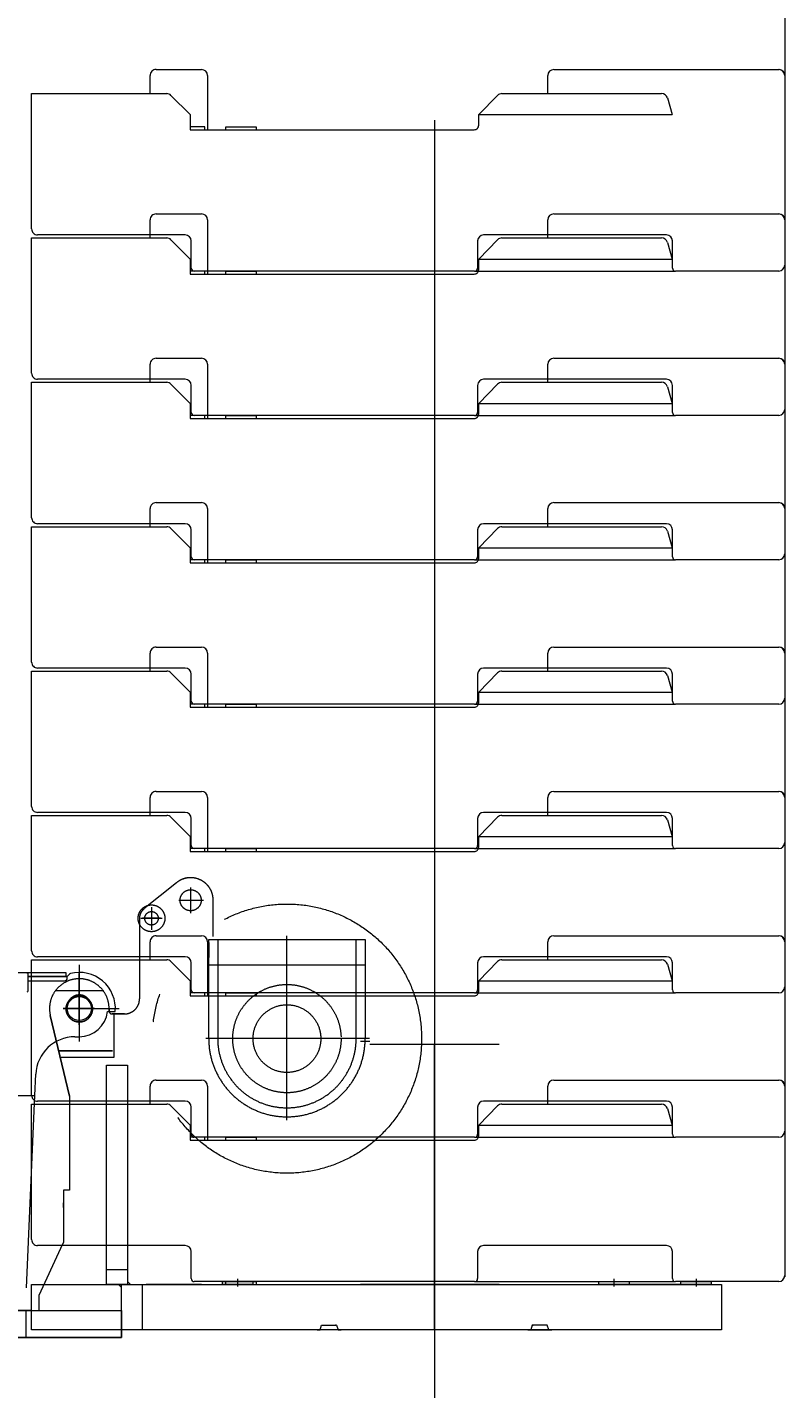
# Model space of a CAD drawing. Extents: x 4151 to 29084, y 1250 to 42319.
# Tile 27 of 30: x 26567 to 29084, y 20592 to 25119. Entities that reach past the tile are written whole.
import ezdxf
from ezdxf.enums import TextEntityAlignment as Align

# ---------------------------------------------------------------- set-up
doc = ezdxf.new("R2010")
doc.units = 0
doc.header["$LTSCALE"] = 37.5
doc.header["$MEASUREMENT"] = 0
doc.linetypes.add('CENTER', pattern=[50.5, 30, -9, 2.5, -9])
doc.layers.add('11', color=251, linetype='Continuous')
doc.layers.add('6', color=7, linetype='Continuous')
doc.styles.get("Standard").update_dxf_attribs({"font": 'txt', "bigfont": 'bigfont'})
doc.dimstyles.get("Standard").update_dxf_attribs({"dimtxt": 0.18, "dimasz": 0.18, "dimexe": 0.18, "dimexo": 0.0625, "dimgap": 0.09, "dimtad": 0, "dimtih": 1, "dimtoh": 1, "dimdec": 4, "dimzin": 0, "dimdsep": 46, "dimtxsty": 'Standard', "dimcen": 0.09, "dimadec": 0, "dimazin": 0, "dimtfac": 1, "dimtdec": 4, "dimtofl": 0, "dimtmove": 0, "dimatfit": 0, "dimfxl": 1, "dimtolj": 1, "dimtzin": 0, "dimarcsym": 0})

# ---------------------------------------------------------------- blocks, each defined once
blk = doc.blocks.new('*G205')
at = {"layer": '11', "color": 251, "linetype": 'Continuous', "lineweight": 9}
for p, q in [((26975.4, 23938.1), (26975.4, 23998.1)), ((26995.4, 24018.1), (27135.1, 24018.1)), ((27135.1, 24018.1), (27146.2, 24018.1)), ((27166.2, 23998.1), (27166.2, 23818.1)), ((28296.8, 23938.1), (28296.8, 23998.1)), ((28316.8, 24018.1), (29048.1, 24018.1)), ((29048.1, 24018.1), (29064.3, 24018.1)), ((29084.3, 23998.1), (29084.3, 23818.1)), ((29084.3, 23998.1), (29084.3, 23798.1)), ((26581.4, 23488.1), (26581.4, 23938.1)), ((26581.4, 23938.1), (26628.3, 23938.1)), ((26628.3, 23938.1), (27030.5, 23938.1)), ((27044.7, 23932.2), (27108.3, 23868.1)), ((28067.2, 23868.1), (28130.2, 23932.1)), ((28144.5, 23938.1), (28675.1, 23938.1)), ((28694.3, 23923.5), (28709.9, 23868.1)), ((27108.3, 23868.1), (27108.3, 23818.1)), ((28067.2, 23868.1), (28709.9, 23868.1)), ((28067.2, 23833.1), (28067.2, 23868.1)), ((27157, 23828.1), (27108.3, 23828.1)), ((27108.3, 23818.1), (27174.8, 23818.1)), ((27157, 23818.1), (27157, 23828.1)), ((27174.8, 23818.1), (28052.2, 23818.1)), ((27227.4, 23818.1), (27227.4, 23828.1)), ((27227.4, 23828.1), (27327.4, 23828.1)), ((27327.4, 23828.1), (27327.4, 23818.1)), ((29084.3, 23798.1), (29084.3, 23368.1)), ((29084.3, 23518.1), (29084.3, 23364.3)), ((29084.3, 23518.1), (29084.3, 23367.8)), ((27091.8, 23468.1), (26601.4, 23468.1)), ((28691.1, 23468.1), (28083.7, 23468.1)), ((27111.8, 23358.1), (27111.8, 23448.1)), ((28063.7, 23448.1), (28063.7, 23358.1)), ((28711.1, 23358.1), (28711.1, 23448.1)), ((28053.7, 23348.1), (27121.8, 23348.1)), ((27227.4, 23338.1), (27227.4, 23348.1)), ((27227.4, 23348.1), (27327.4, 23348.1)), ((27227.4, 23338.1), (27327.4, 23338.1)), ((27327.4, 23348.1), (27327.4, 23338.1)), ((28053.7, 23348.1), (28721.1, 23348.1)), ((29064.3, 23348.1), (28721.1, 23348.1))]:
    blk.add_line(p, q, dxfattribs=at)
at = {"layer": '11', "color": 251, "linetype": 'CENTER', "lineweight": 9}
for p, q in [((27920, 23849.9), (27920, 23312.3)), ((27920, 23369.9), (27920, 22832.2))]:
    blk.add_line(p, q, dxfattribs=at)
at = {"layer": '11', "color": 251, "linetype": 'Continuous', "lineweight": 9}
blk.add_lwpolyline([(29084.3, 23818.1), (29084.3, 23798.1)], dxfattribs=at)
for centre, radius, start, end in [((26995.4, 23998.1), 20, 90, -179.9738), ((27146.2, 23998.1), 20, 0, 90), ((28316.8, 23998.1), 20, 90, 179.9738), ((29064.3, 23998.1), 20, 0, 89.9825), ((29064.3, 23998.1), 20, 0, 79.2111), ((27030.5, 23918.1), 20, 44.7971, 90.0011), ((28144.5, 23918.1), 20, 90, 135.495), ((28675.1, 23918.1), 20, 15.7322, 89.9655), ((28052.2, 23833.1), 15, -90, 0.0233), ((26601.4, 23488.1), 20, 180, -89.9825), ((27091.8, 23448.1), 20, 0, 89.965), ((28083.7, 23448.1), 20, 90, 179.9825), ((28691.1, 23448.1), 20, 0, 89.9913), ((29064.3, 23368.1), 20, -90, 0), ((27121.8, 23358.1), 10, 180, -89.9475), ((28053.7, 23358.1), 10, -90, -0.0175), ((28721.1, 23358.1), 10, 180, -89.9475)]:
    blk.add_arc(centre, radius, start, end, dxfattribs=at)
blk = doc.blocks.new('*G206')
at = {"layer": '11', "color": 251, "linetype": 'Continuous', "lineweight": 9}
for p, q in [((26975.4, 23458.1), (26975.4, 23518.1)), ((26995.4, 23538.1), (27135.1, 23538.1)), ((27135.1, 23538.1), (27146.2, 23538.1)), ((27166.2, 23518.1), (27166.2, 23338.1)), ((28296.8, 23458.1), (28296.8, 23518.1)), ((28316.8, 23538.1), (29048.1, 23538.1)), ((29048.1, 23538.1), (29064.3, 23538.1)), ((29084.3, 23518.1), (29084.3, 23338.1)), ((29084.3, 23518.1), (29084.3, 23318.1)), ((26581.4, 23008.1), (26581.4, 23458.1)), ((26581.4, 23458.1), (26628.3, 23458.1)), ((26628.3, 23458.1), (27030.5, 23458.1)), ((27044.7, 23452.2), (27108.3, 23388.1)), ((28067.2, 23388.1), (28130.2, 23452.1)), ((28144.5, 23458.1), (28675.1, 23458.1)), ((28694.3, 23443.5), (28709.9, 23388.1)), ((27108.3, 23388.1), (27108.3, 23338.1)), ((28067.2, 23388.1), (28709.9, 23388.1)), ((28067.2, 23353.1), (28067.2, 23388.1)), ((27157, 23348.1), (27108.3, 23348.1)), ((27108.3, 23338.1), (27174.8, 23338.1)), ((27157, 23338.1), (27157, 23348.1)), ((27174.8, 23338.1), (28052.2, 23338.1)), ((27227.4, 23338.1), (27227.4, 23348.1)), ((27227.4, 23348.1), (27327.4, 23348.1)), ((27327.4, 23348.1), (27327.4, 23338.1)), ((29084.3, 23318.1), (29084.3, 22888.1)), ((29084.3, 23038.1), (29084.3, 22884.3)), ((29084.3, 23038.1), (29084.3, 22887.8)), ((27091.8, 22988.1), (26601.4, 22988.1)), ((27111.8, 22878.1), (27111.8, 22968.1)), ((28063.7, 22968.1), (28063.7, 22878.1)), ((28691.1, 22988.1), (28083.7, 22988.1)), ((28711.1, 22878.1), (28711.1, 22968.1)), ((28053.7, 22868.1), (27121.8, 22868.1)), ((27227.4, 22858.1), (27227.4, 22868.1)), ((27227.4, 22868.1), (27327.4, 22868.1)), ((27327.4, 22868.1), (27327.4, 22858.1)), ((28053.7, 22868.1), (28721.1, 22868.1)), ((29064.3, 22868.1), (28721.1, 22868.1)), ((27227.4, 22858.1), (27327.4, 22858.1))]:
    blk.add_line(p, q, dxfattribs=at)
at = {"layer": '11', "color": 251, "linetype": 'CENTER', "lineweight": 9}
for p, q in [((27920, 23369.9), (27920, 22832.3)), ((27920, 22889.9), (27920, 22352.3))]:
    blk.add_line(p, q, dxfattribs=at)
at = {"layer": '11', "color": 251, "linetype": 'Continuous', "lineweight": 9}
blk.add_lwpolyline([(29084.3, 23338.1), (29084.3, 23318.1)], dxfattribs=at)
for centre, radius, start, end in [((26995.4, 23518.1), 20, 90, -179.9738), ((27146.2, 23518.1), 20, 0, 90), ((28316.8, 23518.1), 20, 90, 179.9738), ((29064.3, 23518.1), 20, 0, 89.9825), ((29064.3, 23518.1), 20, 0, 79.2111), ((27030.5, 23438.1), 20, 44.7971, 90.0011), ((28144.5, 23438.1), 20, 90, 135.495), ((28675.1, 23438.1), 20, 15.7322, 89.9655), ((28052.2, 23353.1), 15, -90, 0.0233), ((26601.4, 23008.1), 20, 180, -89.9825), ((27091.8, 22968.1), 20, 0, 89.965), ((28083.7, 22968.1), 20, 90, 179.9825), ((28691.1, 22968.1), 20, 0, 89.9913), ((27121.8, 22878.1), 10, 180, -89.9475), ((28053.7, 22878.1), 10, -90, -0.0175), ((28721.1, 22878.1), 10, 180, -89.9475), ((29064.3, 22888.1), 20, -90, 0)]:
    blk.add_arc(centre, radius, start, end, dxfattribs=at)
blk = doc.blocks.new('*G207')
at = {"layer": '11', "color": 251, "linetype": 'Continuous', "lineweight": 9}
for p, q in [((26995.4, 23058.1), (27135.1, 23058.1)), ((27135.1, 23058.1), (27146.2, 23058.1)), ((28316.8, 23058.1), (29048.1, 23058.1)), ((29048.1, 23058.1), (29064.3, 23058.1)), ((26975.4, 22978.1), (26975.4, 23038.1)), ((27166.2, 23038.1), (27166.2, 22858.1)), ((28296.8, 22978.1), (28296.8, 23038.1)), ((29084.3, 23038.1), (29084.3, 22858.1)), ((29084.3, 23038.1), (29084.3, 22838.1)), ((26581.4, 22528.1), (26581.4, 22978.1)), ((26581.4, 22978.1), (26628.3, 22978.1)), ((26628.3, 22978.1), (27030.5, 22978.1)), ((27044.7, 22972.2), (27108.3, 22908.1)), ((28067.2, 22908.1), (28130.2, 22972.1)), ((28144.5, 22978.1), (28675.1, 22978.1)), ((28694.3, 22963.5), (28709.9, 22908.1)), ((27108.3, 22908.1), (27108.3, 22858.1)), ((28067.2, 22908.1), (28709.9, 22908.1)), ((28067.2, 22873.1), (28067.2, 22908.1)), ((27157, 22868.1), (27108.3, 22868.1)), ((27157, 22858.1), (27157, 22868.1)), ((27227.4, 22858.1), (27227.4, 22868.1)), ((27227.4, 22868.1), (27327.4, 22868.1)), ((27327.4, 22868.1), (27327.4, 22858.1)), ((27108.3, 22858.1), (27174.8, 22858.1)), ((27174.8, 22858.1), (28052.2, 22858.1)), ((29084.3, 22838.1), (29084.3, 22408.1)), ((29084.3, 22558.1), (29084.3, 22404.3)), ((29084.3, 22558.1), (29084.3, 22407.8)), ((27091.8, 22508.1), (26601.4, 22508.1)), ((28691.1, 22508.1), (28083.7, 22508.1)), ((27111.8, 22398.1), (27111.8, 22488.1)), ((28063.7, 22488.1), (28063.7, 22398.1)), ((28711.1, 22398.1), (28711.1, 22488.1)), ((28053.7, 22388.1), (27121.8, 22388.1)), ((27227.4, 22378.1), (27227.4, 22388.1)), ((27227.4, 22388.1), (27327.4, 22388.1)), ((27227.4, 22378.1), (27327.4, 22378.1)), ((27327.4, 22388.1), (27327.4, 22378.1)), ((28053.7, 22388.1), (28721.1, 22388.1)), ((29064.3, 22388.1), (28721.1, 22388.1))]:
    blk.add_line(p, q, dxfattribs=at)
at = {"layer": '11', "color": 251, "linetype": 'CENTER', "lineweight": 9}
for p, q in [((27920, 22889.9), (27920, 22352.3)), ((27920, 22409.9), (27920, 21872.3))]:
    blk.add_line(p, q, dxfattribs=at)
at = {"layer": '11', "color": 251, "linetype": 'Continuous', "lineweight": 9}
blk.add_lwpolyline([(29084.3, 22858.1), (29084.3, 22838.1)], dxfattribs=at)
for centre, radius, start, end in [((26995.4, 23038.1), 20, 90, -179.9738), ((27146.2, 23038.1), 20, 0, 90), ((28316.8, 23038.1), 20, 90, 179.9738), ((29064.3, 23038.1), 20, 0, 89.9825), ((29064.3, 23038.1), 20, 0, 79.2111), ((27030.5, 22958.1), 20, 44.7971, 90.0011), ((28144.5, 22958.1), 20, 90, 135.495), ((28675.1, 22958.1), 20, 15.7322, 89.9655), ((28052.2, 22873.1), 15, -90, 0.0233), ((26601.4, 22528.1), 20, 180, -89.9825), ((27091.8, 22488.1), 20, 0, 89.965), ((28083.7, 22488.1), 20, 90, 179.9825), ((28691.1, 22488.1), 20, 0, 89.9913), ((29064.3, 22408.1), 20, -90, 0), ((27121.8, 22398.1), 10, 180, -89.9475), ((28053.7, 22398.1), 10, -90, -0.0175), ((28721.1, 22398.1), 10, 180, -89.9475)]:
    blk.add_arc(centre, radius, start, end, dxfattribs=at)
blk = doc.blocks.new('*G208')
at = {"layer": '11', "color": 251, "linetype": 'Continuous', "lineweight": 9}
for p, q in [((26975.4, 22498.1), (26975.4, 22558.1)), ((26995.4, 22578.1), (27135.1, 22578.1)), ((27135.1, 22578.1), (27146.2, 22578.1)), ((27166.2, 22558.1), (27166.2, 22378.1)), ((28296.8, 22498.1), (28296.8, 22558.1)), ((28316.8, 22578.1), (29048.1, 22578.1)), ((29048.1, 22578.1), (29064.3, 22578.1)), ((29084.3, 22558.1), (29084.3, 22378.1)), ((29084.3, 22558.1), (29084.3, 22358.1)), ((26581.4, 22048.1), (26581.4, 22498.1)), ((26581.4, 22498.1), (26628.3, 22498.1)), ((26628.3, 22498.1), (27030.5, 22498.1)), ((27044.7, 22492.2), (27108.3, 22428.1)), ((28067.2, 22428.1), (28130.2, 22492.1)), ((28144.5, 22498.1), (28675.1, 22498.1)), ((28694.3, 22483.5), (28709.9, 22428.1)), ((27108.3, 22428.1), (27108.3, 22378.1)), ((28067.2, 22428.1), (28709.9, 22428.1)), ((28067.2, 22393.1), (28067.2, 22428.1)), ((27157, 22388.1), (27108.3, 22388.1)), ((27108.3, 22378.1), (27174.8, 22378.1)), ((27157, 22378.1), (27157, 22388.1)), ((27174.8, 22378.1), (28052.2, 22378.1)), ((27227.4, 22378.1), (27227.4, 22388.1)), ((27227.4, 22388.1), (27327.4, 22388.1)), ((27327.4, 22388.1), (27327.4, 22378.1)), ((29084.3, 22358.1), (29084.3, 21928.1)), ((29084.3, 22078.1), (29084.3, 21924.3)), ((29084.3, 22078.1), (29084.3, 21927.8)), ((27091.8, 22028.1), (26601.4, 22028.1)), ((27111.8, 21918.1), (27111.8, 22008.1)), ((28063.7, 22008.1), (28063.7, 21918.1)), ((28691.1, 22028.1), (28083.7, 22028.1)), ((28711.1, 21918.1), (28711.1, 22008.1)), ((28053.7, 21908.1), (27121.8, 21908.1)), ((27227.4, 21898.1), (27227.4, 21908.1)), ((27227.4, 21908.1), (27327.4, 21908.1)), ((27227.4, 21898.1), (27327.4, 21898.1)), ((27327.4, 21908.1), (27327.4, 21898.1)), ((28053.7, 21908.1), (28721.1, 21908.1)), ((29064.3, 21908.1), (28721.1, 21908.1))]:
    blk.add_line(p, q, dxfattribs=at)
at = {"layer": '11', "color": 251, "linetype": 'CENTER', "lineweight": 9}
for p, q in [((27920, 22409.9), (27920, 21872.3)), ((27920, 21929.9), (27920, 21392.3))]:
    blk.add_line(p, q, dxfattribs=at)
at = {"layer": '11', "color": 251, "linetype": 'Continuous', "lineweight": 9}
blk.add_lwpolyline([(29084.3, 22378.1), (29084.3, 22358.1)], dxfattribs=at)
for centre, radius, start, end in [((26995.4, 22558.1), 20, 90, -179.9738), ((27146.2, 22558.1), 20, 0, 90), ((28316.8, 22558.1), 20, 90, 179.9738), ((29064.3, 22558.1), 20, 0, 89.9825), ((29064.3, 22558.1), 20, 0, 79.2111), ((27030.5, 22478.1), 20, 44.7971, 90.0011), ((28144.5, 22478.1), 20, 90, 135.495), ((28675.1, 22478.1), 20, 15.7322, 89.9655), ((28052.2, 22393.1), 15, -90, 0.0233), ((26601.4, 22048.1), 20, 180, -89.9825), ((27091.8, 22008.1), 20, 0, 89.965), ((28083.7, 22008.1), 20, 90, 179.9825), ((28691.1, 22008.1), 20, 0, 89.9913), ((27121.8, 21918.1), 10, 180, -89.9475), ((28053.7, 21918.1), 10, -90, -0.0175), ((28721.1, 21918.1), 10, 180, -89.9475), ((29064.3, 21928.1), 20, -90, 0)]:
    blk.add_arc(centre, radius, start, end, dxfattribs=at)
blk = doc.blocks.new('*G209')
at = {"layer": '11', "color": 251, "linetype": 'Continuous', "lineweight": 9}
for p, q in [((26975.4, 21538.1), (26975.4, 21598.1)), ((26995.4, 21618.1), (27135.1, 21618.1)), ((27135.1, 21618.1), (27146.2, 21618.1)), ((27166.2, 21598.1), (27166.2, 21418.1)), ((28296.8, 21538.1), (28296.8, 21598.1)), ((28316.8, 21618.1), (29048.1, 21618.1)), ((29048.1, 21618.1), (29064.3, 21618.1)), ((29084.3, 21598.1), (29084.3, 21418.1)), ((29084.3, 21598.1), (29084.3, 21398.1)), ((26581.4, 21088.1), (26581.4, 21538.1)), ((26581.4, 21538.1), (26628.3, 21538.1)), ((26628.3, 21538.1), (27030.5, 21538.1)), ((27044.7, 21532.2), (27108.3, 21468.1)), ((28067.2, 21468.1), (28130.2, 21532.1)), ((28144.5, 21538.1), (28675.1, 21538.1)), ((28694.3, 21523.5), (28709.9, 21468.1)), ((27108.3, 21468.1), (27108.3, 21418.1)), ((28067.2, 21468.1), (28709.9, 21468.1)), ((28067.2, 21433.1), (28067.2, 21468.1)), ((27157, 21428.1), (27108.3, 21428.1)), ((27108.3, 21418.1), (27174.8, 21418.1)), ((27157, 21418.1), (27157, 21428.1)), ((27174.8, 21418.1), (28052.2, 21418.1)), ((27227.4, 21418.1), (27227.4, 21428.1)), ((27227.4, 21428.1), (27327.4, 21428.1)), ((27327.4, 21428.1), (27327.4, 21418.1)), ((29084.3, 21398.1), (29084.3, 20968.1)), ((29084.3, 21118.1), (29084.3, 20964.3)), ((29084.3, 21118.1), (29084.3, 20967.8)), ((27091.8, 21068.1), (26601.4, 21068.1)), ((28691.1, 21068.1), (28083.7, 21068.1)), ((27111.8, 20958.1), (27111.8, 21048.1)), ((28063.7, 21048.1), (28063.7, 20958.1)), ((28711.1, 20958.1), (28711.1, 21048.1)), ((28053.7, 20948.1), (27121.8, 20948.1)), ((27227.4, 20938.1), (27227.4, 20948.1)), ((27227.4, 20948.1), (27327.4, 20948.1)), ((27227.4, 20938.1), (27327.4, 20938.1)), ((27327.4, 20948.1), (27327.4, 20938.1)), ((28053.7, 20948.1), (28721.1, 20948.1)), ((29064.3, 20948.1), (28721.1, 20948.1))]:
    blk.add_line(p, q, dxfattribs=at)
at = {"layer": '11', "color": 251, "linetype": 'CENTER', "lineweight": 9}
for p, q in [((27920, 21449.9), (27920, 20912.3)), ((27920, 20969.9), (27920, 20432.3))]:
    blk.add_line(p, q, dxfattribs=at)
at = {"layer": '11', "color": 251, "linetype": 'Continuous', "lineweight": 9}
blk.add_lwpolyline([(29084.3, 21418.1), (29084.3, 21398.1)], dxfattribs=at)
for centre, radius, start, end in [((26995.4, 21598.1), 20, 90, -179.9738), ((27146.2, 21598.1), 20, 0, 90), ((28316.8, 21598.1), 20, 90, 179.9738), ((29064.3, 21598.1), 20, 0, 89.9825), ((29064.3, 21598.1), 20, 0, 79.2111), ((27030.5, 21518.1), 20, 44.7971, 90.0011), ((28144.5, 21518.1), 20, 90, 135.495), ((28675.1, 21518.1), 20, 15.7322, 89.9655), ((28052.2, 21433.1), 15, -90, 0.0233), ((26601.4, 21088.1), 20, 180, -89.9825), ((27091.8, 21048.1), 20, 0, 89.965), ((28083.7, 21048.1), 20, 90, 179.9825), ((28691.1, 21048.1), 20, 0, 89.9913), ((29064.3, 20968.1), 20, -90, 0), ((27121.8, 20958.1), 10, 180, -89.9475), ((28053.7, 20958.1), 10, -90, -0.0175), ((28721.1, 20958.1), 10, 180, -89.9475)]:
    blk.add_arc(centre, radius, start, end, dxfattribs=at)
blk = doc.blocks.new('*G210')
at = {"layer": '11', "color": 251, "linetype": 'CENTER', "lineweight": 9}
for p, q in [((27062.9, 22274.5), (26954.9, 22187.2)), ((27062.9, 22274.5), (26954.9, 22187.2)), ((27110, 22258.9), (27110, 22173.1)), ((27110, 22258.9), (27110, 22173.1)), ((26980, 22193.3), (26980, 22117.5)), ((26980, 22193.3), (26980, 22117.5)), ((27070.6, 22216.2), (27153.1, 22216.2)), ((27070.6, 22216.2), (27153.1, 22216.2)), ((27185, 22126.1), (27185, 22216.2)), ((27185, 22096.1), (27185, 22216.1)), ((26940, 22156.1), (26940, 21888.1)), ((26940, 22156.1), (26940, 21888.1)), ((26944.8, 22156.1), (27015.7, 22156.1)), ((27009.5, 22156.1), (26949.7, 22156.1)), ((27430, 21484.6), (27430, 22097.8)), ((27170, 22076.1), (27170, 22086.1)), ((27170, 22086.1), (27690, 22086.1)), ((27170, 22076.1), (27170, 22026.1)), ((27200, 22086.1), (27200, 21756.1)), ((27660, 21756.1), (27660, 22086.1)), ((27690, 22086.1), (27690, 22076.1)), ((27690, 22076.1), (27690, 22026.1)), ((27170, 21756.1), (27170, 22026.1)), ((27170, 22001.1), (27690, 22001.1)), ((27690, 22026.1), (27690, 21756.1)), ((26740, 21802), (26740, 21972.4)), ((26661.3, 21916.1), (26818.8, 21916.1)), ((26643.7, 21833.4), (26707, 21565.1)), ((26707, 21565.1), (26643.7, 21833.4)), ((26643.7, 21833.4), (26707, 21565.1)), ((26790.3, 21856.1), (26686.3, 21856.1)), ((26686.3, 21856.1), (26790.3, 21856.1)), ((26839, 21848.1), (26839, 21856.1)), ((26839, 21856.1), (26839, 21848.1)), ((26839, 21848.1), (26839, 21856.1)), ((26890, 21838.1), (26849, 21838.1)), ((26849, 21838.1), (26890, 21838.1)), ((26890, 21838.1), (26849, 21838.1)), ((26855, 21838.1), (26855, 21693.1)), ((27704.9, 21756.1), (27160.1, 21756.1)), ((27675, 21748.1), (27705, 21748.1)), ((27705, 21738.1), (28135.1, 21738.1)), ((27920, 21758.1), (27920, 20938.1)), ((27920, 20938.1), (27920, 21738.1)), ((26672, 21715.1), (26850.6, 21715.1)), ((26850.6, 21715.1), (26672, 21715.1)), ((26672, 21715.1), (26850.6, 21715.1)), ((26850.6, 21715.1), (26672, 21715.1)), ((26855, 21693.1), (26676.8, 21693.1)), ((26855, 21693.1), (26676.8, 21693.1)), ((27650, 21688), (27650.4, 21688)), ((26830, 20938.1), (26830, 21668.1)), ((26830, 21668.1), (26900, 21668.1)), ((26900, 21668.1), (26900, 20938.1)), ((27920, 21681.5), (27920, 20823.1)), ((26707, 21565.1), (26707, 21252.1)), ((26707, 21565.1), (26707, 21252.1)), ((27920, 21438.1), (27920, 21428)), ((27920, 21347.9), (27920, 21338.1)), ((26707, 21252.1), (26687, 21252.1)), ((26687, 21252.1), (26687, 21079.1)), ((26707, 21252.1), (26687, 21252.1)), ((26687, 21252.1), (26687, 21079.1)), ((26687, 21194.1), (26687, 21210.1)), ((26677.2, 21058), (26605, 20902.1)), ((26687, 21079.1), (26677.2, 21058)), ((26687, 21079.1), (26677.2, 21058)), ((26830, 20988.1), (26900, 20988.1)), ((26590.7, 20938.1), (27066.1, 20938.1)), ((26900, 20938.1), (26830, 20938.1)), ((26880, 20938.1), (26870.1, 20938.1)), ((26870.1, 20938.1), (26880, 20928.2)), ((26880, 20938.1), (27380, 20938.1)), ((26880, 20852.1), (26880, 20938.1)), ((26880, 20938.1), (27380, 20938.1)), ((26880, 20928.2), (26880, 20938.1)), ((26880, 20788.1), (26880, 20938.1)), ((26880, 20788.1), (26880, 20938.1)), ((26880, 20938.1), (26950, 20938.1)), ((26909.9, 20938.1), (26900, 20948)), ((26900, 20948), (26900, 20938.1)), ((26900, 20938.1), (26909.9, 20938.1)), ((26950, 20788.1), (26950, 20938.1)), ((27142.5, 20938.1), (26962.5, 20938.1)), ((27095.1, 20938.1), (27045.1, 20938.1)), ((27146.3, 20938.1), (27046.3, 20938.1)), ((27216.2, 20938.1), (27216.2, 20948.1)), ((27216.2, 20948.1), (27316.2, 20948.1)), ((27316.2, 20938.1), (27216.2, 20938.1)), ((27266.2, 20957.8), (27266.2, 20931.4)), ((27316.2, 20948.1), (27316.2, 20938.1)), ((27415.1, 20938.1), (27465.1, 20938.1)), ((27480, 20938.1), (28864.5, 20938.1)), ((27480, 20938.1), (28864.5, 20938.1)), ((27705, 20938.1), (27675, 20938.1)), ((28135.1, 20938.1), (27705, 20938.1)), ((27920, 20788.1), (27920, 20938.1)), ((28094.1, 20938.1), (28652.6, 20938.1)), ((28135.1, 20938.1), (28165.1, 20938.1)), ((28225, 20938.1), (28350, 20938.1)), ((28466.8, 20938.1), (28466.8, 20948.1)), ((28466.8, 20948.1), (28566.8, 20948.1)), ((28566.8, 20938.1), (28466.8, 20938.1)), ((28516.8, 20957.8), (28516.8, 20931.4)), ((28694.5, 20938.1), (28544.5, 20938.1)), ((28566.8, 20948.1), (28566.8, 20938.1)), ((28767, 20938.1), (28587, 20938.1)), ((28694.5, 20938.1), (28844.5, 20938.1)), ((28739.5, 20938.1), (28739.5, 20948.1)), ((28739.5, 20948.1), (28839.5, 20948.1)), ((28839.5, 20938.1), (28739.5, 20938.1)), ((28789.5, 20957.8), (28789.5, 20931.4)), ((28839.5, 20948.1), (28839.5, 20938.1)), ((26605, 20902.1), (26605, 20852.1)), ((26390.4, 20852.1), (26374.5, 20762.1)), ((26390.4, 20852.1), (26374.5, 20762.1)), ((26580.7, 20852.1), (26390.4, 20852.1)), ((26442, 20852.1), (26390.4, 20852.1)), ((26447, 20847.1), (26442, 20852.1)), ((26445.8, 20852.1), (26564.2, 20852.1)), ((26447, 20762.1), (26447, 20847.1)), ((26505, 20748.3), (26505, 20858.3)), ((26505, 20858.3), (26505, 20748.3)), ((26563, 20762.1), (26563, 20852.1)), ((26563, 20852.1), (26880, 20852.1)), ((26605, 20852.1), (26880, 20852.1)), ((26880, 20852.1), (26880, 20762.1)), ((26880, 20762.1), (26880, 20788.1)), ((26950, 20788.1), (26880, 20788.1)), ((27610, 20788.1), (27530, 20788.1)), ((27530, 20788.1), (27540, 20788.1)), ((27540, 20788.1), (27545, 20803.1)), ((27545, 20803.1), (27595.1, 20803.1)), ((27545, 20803.1), (27548.5, 20803.1)), ((27595.1, 20803.1), (27591.5, 20803.1)), ((27595.1, 20803.1), (27600.1, 20788.1)), ((27600.1, 20788.1), (27610, 20788.1)), ((28230, 20788.1), (28310, 20788.1)), ((28240, 20788.1), (28230, 20788.1)), ((28245, 20803.1), (28240, 20788.1)), ((28295.1, 20803.1), (28245, 20803.1)), ((28245, 20803.1), (28248.5, 20803.1)), ((28295.1, 20803.1), (28291.5, 20803.1)), ((28300.1, 20788.1), (28295.1, 20803.1)), ((28310, 20788.1), (28300.1, 20788.1)), ((26374.5, 20762.1), (26880, 20762.1)), ((26374.5, 20762.1), (26448.5, 20762.1)), ((26880, 20762.1), (26447, 20762.1)), ((26448.5, 20762.1), (26563, 20762.1))]:
    blk.add_line(p, q, dxfattribs=at)
at = {"layer": '11', "color": 251, "linetype": 'Continuous', "lineweight": 9}
for p, q in [((26580.7, 20938.1), (27832.5, 20938.1)), ((26580.7, 20788.1), (26580.7, 20938.1)), ((28015, 20938.1), (28864.5, 20938.1)), ((28864.5, 20938.1), (28874.5, 20938.1)), ((28874.5, 20938.1), (28874.5, 20788.1)), ((26374.5, 20762.1), (26390.4, 20852.1)), ((26390.4, 20852.1), (26580.7, 20852.1)), ((28874.5, 20788.1), (26580.7, 20788.1)), ((26880, 20788.1), (26880, 20762.1)), ((26880, 20762.1), (26374.5, 20762.1))]:
    blk.add_line(p, q, dxfattribs=at)
at = {"layer": '11', "color": 251, "linetype": 'CENTER', "lineweight": 9}
for centre, radius in [((27110, 22216.2), 35), ((27110, 22216.2), 35), ((26980, 22156.1), 44.5), ((27430, 21756.1), 447.5), ((26980, 22156.1), 22.5), ((26980, 22156.1), 22.5), ((27430, 21756.1), 180), ((26740, 21855.1), 43.8), ((26740, 21855.1), 43.8), ((27430, 21756.1), 112.5)]:
    blk.add_circle(centre, radius, dxfattribs=at)
for centre, radius, start, end in [((27110, 22216.2), 75, 0, 128.9503), ((27110, 22216.1), 75, 0, 128.9101), ((26980, 22156.1), 40, 128.9412, 179.9987), ((26980, 22156.1), 40, 128.948, 179.9987), ((26740, 21856.1), 99, 0, -166.7143), ((26740, 21856.1), 99, 0, -166.7143), ((26740, 21856.1), 99, 0, -166.7143), ((26740, 21855.1), 43.8, 141.0521, 38.9459), ((26740, 21855.1), 43.7, 141.0496, 38.9459), ((26740, 21861.1), 40.3, 32.2908, 147.7109), ((26740, 21861.1), 40.3, 32.2908, 147.7086), ((26890, 21888.1), 50, -90, -0.0035), ((26890, 21888.1), 50, -90, 0), ((26890, 21888.1), 50, -90, -0.0035), ((26849, 21848.1), 9.99, 180, -89.965), ((26849, 21848.1), 10, 180, -90.0874), ((26849, 21848.1), 10, 180, -90), ((27430, 21756.1), 260, 180, 0), ((27430, 21756.1), 230, 180, 0)]:
    blk.add_arc(centre, radius, start, end, dxfattribs=at)
blk = doc.blocks.new('*G211')
at = {"layer": '11', "color": 251, "linetype": 'Continuous', "lineweight": 9}
for p, q in [((26995.4, 22098.1), (27135.1, 22098.1)), ((27135.1, 22098.1), (27146.2, 22098.1)), ((28316.8, 22098.1), (29048.1, 22098.1)), ((29048.1, 22098.1), (29064.3, 22098.1)), ((26975.4, 22018.1), (26975.4, 22078.1)), ((27166.2, 22078.1), (27166.2, 21898.1)), ((28296.8, 22018.1), (28296.8, 22078.1)), ((29084.3, 22078.1), (29084.3, 21898.1)), ((29084.3, 22078.1), (29084.3, 21878.1)), ((26581.4, 21568.1), (26581.4, 22018.1)), ((26581.4, 22018.1), (26628.3, 22018.1)), ((26628.3, 22018.1), (27030.5, 22018.1)), ((27044.7, 22012.2), (27108.3, 21948.1)), ((28067.2, 21948.1), (28130.2, 22012.1)), ((28144.5, 22018.1), (28675.1, 22018.1)), ((28694.3, 22003.5), (28709.9, 21948.1)), ((27108.3, 21948.1), (27108.3, 21898.1)), ((28067.2, 21948.1), (28709.9, 21948.1)), ((28067.2, 21913.1), (28067.2, 21948.1)), ((27157, 21908.1), (27108.3, 21908.1)), ((27108.3, 21898.1), (27174.8, 21898.1)), ((27157, 21898.1), (27157, 21908.1)), ((27174.8, 21898.1), (28052.2, 21898.1)), ((27227.4, 21898.1), (27227.4, 21908.1)), ((27227.4, 21908.1), (27327.4, 21908.1)), ((27327.4, 21908.1), (27327.4, 21898.1)), ((29084.3, 21878.1), (29084.3, 21448.1)), ((29084.3, 21598.1), (29084.3, 21444.3)), ((29084.3, 21598.1), (29084.3, 21447.8)), ((27091.8, 21548.1), (26601.4, 21548.1)), ((28691.1, 21548.1), (28083.7, 21548.1)), ((27111.8, 21438.1), (27111.8, 21528.1)), ((28063.7, 21528.1), (28063.7, 21438.1)), ((28711.1, 21438.1), (28711.1, 21528.1)), ((28053.7, 21428.1), (27121.8, 21428.1)), ((27227.4, 21418.1), (27227.4, 21428.1)), ((27227.4, 21428.1), (27327.4, 21428.1)), ((27227.4, 21418.1), (27327.4, 21418.1)), ((27327.4, 21428.1), (27327.4, 21418.1)), ((28053.7, 21428.1), (28721.1, 21428.1)), ((29064.3, 21428.1), (28721.1, 21428.1))]:
    blk.add_line(p, q, dxfattribs=at)
at = {"layer": '11', "color": 251, "linetype": 'CENTER', "lineweight": 9}
for p, q in [((27920, 21929.9), (27920, 21392.3)), ((27920, 21449.9), (27920, 20912.3))]:
    blk.add_line(p, q, dxfattribs=at)
at = {"layer": '11', "color": 251, "linetype": 'Continuous', "lineweight": 9}
blk.add_lwpolyline([(29084.3, 21898.1), (29084.3, 21878.1)], dxfattribs=at)
for centre, radius, start, end in [((26995.4, 22078.1), 20, 90, -179.9738), ((27146.2, 22078.1), 20, 0, 90), ((28316.8, 22078.1), 20, 90, 179.9738), ((29064.3, 22078.1), 20, 0, 89.9825), ((29064.3, 22078.1), 20, 0, 79.2111), ((27030.5, 21998.1), 20, 44.7971, 90.0011), ((28144.5, 21998.1), 20, 90, 135.495), ((28675.1, 21998.1), 20, 15.7322, 89.9655), ((28052.2, 21913.1), 15, -90, 0.0233), ((26601.4, 21568.1), 20, 180, -89.9825), ((27091.8, 21528.1), 20, 0, 89.965), ((28083.7, 21528.1), 20, 90, 179.9825), ((28691.1, 21528.1), 20, 0, 89.9913), ((27121.8, 21438.1), 10, 180, -89.9475), ((28053.7, 21438.1), 10, -90, -0.0175), ((28721.1, 21438.1), 10, 180, -89.9475), ((29064.3, 21448.1), 20, -90, 0)]:
    blk.add_arc(centre, radius, start, end, dxfattribs=at)
blk = doc.blocks.new('*G213')
at = {"layer": '11', "color": 251, "linetype": 'Continuous', "lineweight": 9}
for p, q in [((26995.4, 24498.1), (27135.1, 24498.1)), ((27135.1, 24498.1), (27146.2, 24498.1)), ((28316.8, 24498.1), (29048.1, 24498.1)), ((29048.1, 24498.1), (29064.3, 24498.1)), ((26975.4, 24418.1), (26975.4, 24478.1)), ((27166.2, 24478.1), (27166.2, 24298.1)), ((28296.8, 24418.1), (28296.8, 24478.1)), ((29084.3, 24478.1), (29084.3, 24298.1)), ((29084.3, 24478.1), (29084.3, 24278.1)), ((26581.4, 23968.1), (26581.4, 24418.1)), ((26581.4, 24418.1), (26628.3, 24418.1)), ((26628.3, 24418.1), (27030.5, 24418.1)), ((27044.7, 24412.2), (27108.3, 24348.1)), ((28067.2, 24348.1), (28130.2, 24412.1)), ((28144.5, 24418.1), (28675.1, 24418.1)), ((28694.3, 24403.5), (28709.9, 24348.1)), ((27108.3, 24348.1), (27108.3, 24298.1)), ((28067.2, 24348.1), (28709.9, 24348.1)), ((28067.2, 24313.1), (28067.2, 24348.1)), ((27157, 24308.1), (27108.3, 24308.1)), ((27108.3, 24298.1), (27174.8, 24298.1)), ((27157, 24298.1), (27157, 24308.1)), ((27174.8, 24298.1), (28052.2, 24298.1)), ((27227.4, 24298.1), (27227.4, 24308.1)), ((27227.4, 24308.1), (27327.4, 24308.1)), ((27327.4, 24308.1), (27327.4, 24298.1)), ((29084.3, 24278.1), (29084.3, 23848.1)), ((29084.3, 23998.1), (29084.3, 23844.3)), ((29084.3, 23998.1), (29084.3, 23847.8)), ((27091.8, 23948.1), (26601.4, 23948.1)), ((28691.1, 23948.1), (28083.7, 23948.1)), ((27111.8, 23838.1), (27111.8, 23928.1)), ((28063.7, 23928.1), (28063.7, 23838.1)), ((28711.1, 23838.1), (28711.1, 23928.1)), ((28053.7, 23828.1), (27121.8, 23828.1)), ((27227.4, 23818.1), (27227.4, 23828.1)), ((27227.4, 23828.1), (27327.4, 23828.1)), ((27227.4, 23818.1), (27327.4, 23818.1)), ((27327.4, 23828.1), (27327.4, 23818.1)), ((28053.7, 23828.1), (28721.1, 23828.1)), ((29064.3, 23828.1), (28721.1, 23828.1))]:
    blk.add_line(p, q, dxfattribs=at)
at = {"layer": '11', "color": 251, "linetype": 'CENTER', "lineweight": 9}
for p, q in [((27920, 24329.9), (27920, 23792.3)), ((27920, 23849.9), (27920, 23312.2))]:
    blk.add_line(p, q, dxfattribs=at)
at = {"layer": '11', "color": 251, "linetype": 'Continuous', "lineweight": 9}
blk.add_lwpolyline([(29084.3, 24298.1), (29084.3, 24278.1)], dxfattribs=at)
for centre, radius, start, end in [((26995.4, 24478.1), 20, 90, -179.9738), ((27146.2, 24478.1), 20, 0, 90), ((28316.8, 24478.1), 20, 90, 179.9738), ((29064.3, 24478.1), 20, 0, 89.9825), ((29064.3, 24478.1), 20, 0, 79.2111), ((27030.5, 24398.1), 20, 44.7971, 90.0011), ((28144.5, 24398.1), 20, 90, 135.495), ((28675.1, 24398.1), 20, 15.7322, 89.9655), ((28052.2, 24313.1), 15, -90, 0.0233), ((26601.4, 23968.1), 20, 180, -89.9825), ((27091.8, 23928.1), 20, 0, 89.965), ((28083.7, 23928.1), 20, 90, 179.9825), ((28691.1, 23928.1), 20, 0, 89.9913), ((27121.8, 23838.1), 10, 180, -89.9475), ((28053.7, 23838.1), 10, -90, -0.0175), ((28721.1, 23838.1), 10, 180, -89.9475), ((29064.3, 23848.1), 20, -90, 0)]:
    blk.add_arc(centre, radius, start, end, dxfattribs=at)
blk = doc.blocks.new('*G214')
at = {"layer": '11', "color": 251, "linetype": 'Continuous', "lineweight": 9}
for p, q in [((26975.4, 24898.1), (26975.4, 24958.1)), ((26995.4, 24978.1), (27135.1, 24978.1)), ((27135.1, 24978.1), (27146.2, 24978.1)), ((27166.2, 24958.1), (27166.2, 24778.1)), ((28296.8, 24898.1), (28296.8, 24958.1)), ((28316.8, 24978.1), (29048.1, 24978.1)), ((29048.1, 24978.1), (29064.3, 24978.1)), ((29084.3, 24958.1), (29084.3, 24778.1)), ((29084.3, 24958.1), (29084.3, 24758.1)), ((26581.4, 24448.1), (26581.4, 24898.1)), ((26581.4, 24898.1), (26628.3, 24898.1)), ((26628.3, 24898.1), (27030.5, 24898.1)), ((28144.5, 24898.1), (28675.1, 24898.1)), ((27044.7, 24892.2), (27108.3, 24828.1)), ((28067.2, 24828.1), (28130.2, 24892.1)), ((28694.3, 24883.5), (28709.9, 24828.1)), ((27108.3, 24828.1), (27108.3, 24778.1)), ((28067.2, 24828.1), (28709.9, 24828.1)), ((28067.2, 24793.1), (28067.2, 24828.1)), ((27157, 24788.1), (27108.3, 24788.1)), ((27108.3, 24778.1), (27174.8, 24778.1)), ((27157, 24778.1), (27157, 24788.1)), ((27174.8, 24778.1), (28052.2, 24778.1)), ((27227.4, 24778.1), (27227.4, 24788.1)), ((27227.4, 24788.1), (27327.4, 24788.1)), ((27327.4, 24788.1), (27327.4, 24778.1)), ((29084.3, 24758.1), (29084.3, 24328.1)), ((29084.3, 24478.1), (29084.3, 24324.3)), ((29084.3, 24478.1), (29084.3, 24327.8)), ((27091.8, 24428.1), (26601.4, 24428.1)), ((27111.8, 24318.1), (27111.8, 24408.1)), ((28063.7, 24408.1), (28063.7, 24318.1)), ((28691.1, 24428.1), (28083.7, 24428.1)), ((28711.1, 24318.1), (28711.1, 24408.1)), ((28053.7, 24308.1), (27121.8, 24308.1)), ((27227.4, 24298.1), (27227.4, 24308.1)), ((27227.4, 24308.1), (27327.4, 24308.1)), ((27227.4, 24298.1), (27327.4, 24298.1)), ((27327.4, 24308.1), (27327.4, 24298.1)), ((28053.7, 24308.1), (28721.1, 24308.1)), ((29064.3, 24308.1), (28721.1, 24308.1))]:
    blk.add_line(p, q, dxfattribs=at)
at = {"layer": '11', "color": 251, "linetype": 'CENTER', "lineweight": 9}
for p, q in [((27920, 24809.9), (27920, 24272.3)), ((27920, 24329.9), (27920, 23792.3))]:
    blk.add_line(p, q, dxfattribs=at)
at = {"layer": '11', "color": 251, "linetype": 'Continuous', "lineweight": 9}
blk.add_lwpolyline([(29084.3, 24778.1), (29084.3, 24758.1)], dxfattribs=at)
for centre, radius, start, end in [((26995.4, 24958.1), 20, 90, -179.9738), ((27146.2, 24958.1), 20, 0, 90), ((28316.8, 24958.1), 20, 90, 179.9738), ((29064.3, 24958.1), 20, 0, 89.9825), ((29064.3, 24958.1), 20, 0, 79.2111), ((27030.5, 24878.1), 20, 44.7971, 90.0011), ((28144.5, 24878.1), 20, 90, 135.495), ((28675.1, 24878.1), 20, 15.7322, 89.9655), ((28052.2, 24793.1), 15, -90, 0.0233), ((26601.4, 24448.1), 20, 180, -89.9825), ((27091.8, 24408.1), 20, 0, 89.965), ((28083.7, 24408.1), 20, 90, 179.9825), ((28691.1, 24408.1), 20, 0, 89.9913), ((27121.8, 24318.1), 10, 180, -89.9475), ((28053.7, 24318.1), 10, -90, -0.0175), ((28721.1, 24318.1), 10, 180, -89.9475), ((29064.3, 24328.1), 20, -90, 0)]:
    blk.add_arc(centre, radius, start, end, dxfattribs=at)
blk = doc.blocks.new('*G229')
at = {"layer": '11', "color": 251, "linetype": 'CENTER', "lineweight": 9}
for p, q in [((26740, 22001.3), (26740, 21746)), ((26740, 21925.1), (26740, 21915.1)), ((26687.6, 21856.1), (26872.9, 21856.1))]:
    blk.add_line(p, q, dxfattribs=at)
at = {"layer": '11', "color": 251, "linetype": 'Continuous', "lineweight": 9}
for p, q in [((26696.5, 21975.1), (24506.5, 21975.1)), ((26570, 21915), (26570, 21971)), ((26570, 21963.1), (26696.5, 21963.1)), ((26698, 21963.1), (26570, 21963.1)), ((26698, 21963.1), (26570, 21963.1)), ((26696.5, 21963.1), (26696.5, 21975.1)), ((26700, 21958), (26700, 21963.1)), ((26708, 21971.1), (26701.5, 21964.6)), ((26708, 21971.1), (26701.5, 21964.6)), ((26570, 21948), (26690, 21948)), ((26570, 21931.7), (26570.5, 21931.7)), ((26833.5, 21846.1), (26859.6, 21846.1)), ((26833.5, 21846.1), (26859.6, 21846.1)), ((26725.5, 21762.1), (26740, 21762.1)), ((26725.5, 21762.1), (26740, 21762.1)), ((26592.6, 21567.1), (26595.6, 21637.7)), ((26592.6, 21567.1), (26595.6, 21637.7)), ((26471.7, 21567.1), (26592.6, 21567.1)), ((26471.7, 21567.1), (26592.6, 21567.1)), ((26564.9, 20927.9), (26592.6, 21567.1))]:
    blk.add_line(p, q, dxfattribs=at)
blk.add_circle((26740, 21856.1), 40, dxfattribs=at)
for centre, radius, start, end in [((26567, 21971), 3, 0, 89.9417), ((26690, 21958), 10, -90, 0), ((26698, 21968.1), 5, -90, -45), ((26698, 21968.1), 5, -90, -45), ((26711.5, 21967.5), 4.98, 104.3324, 135.0974), ((26711.5, 21967.5), 4.98, 104.3324, 135.0974), ((26740, 21856.1), 120, -4.7823, 104.3585), ((26740, 21856.1), 120, -4.7823, 104.3585), ((26567, 21915), 3, -90, -0.1165), ((26740, 21856.1), 94, -90.0002, -6.1071), ((26740, 21856.1), 94, -90.0002, -6.1071), ((26725.5, 21632.1), 130, 90.0001, 177.518), ((26725.5, 21632.1), 130, 89.9999, 177.5184)]:
    blk.add_arc(centre, radius, start, end, dxfattribs=at)
blk = doc.blocks.new('*D265')
at = {"layer": '6', "color": 7, "linetype": 'Continuous', "lineweight": 9}
for p, q in [((23040, 29120), (23040, 20439.1)), ((29084.3, 29120), (29084.3, 23050)), ((23040, 28820), (23257.3, 28878.2)), ((23257.3, 28878.2), (23257.3, 28761.8)), ((29084.3, 28820), (28867, 28878.2)), ((28867, 28761.8), (28867, 28878.2)), ((23040, 28820), (29084.3, 28820)), ((23040, 28820), (23257.3, 28761.8)), ((29084.3, 28820), (28867, 28761.8))]:
    blk.add_line(p, q, dxfattribs=at)
at = {"layer": '6', "color": 7, "linetype": 'Continuous', "lineweight": 9, "oblique": 15, "width": 0.5}
blk.add_text('6100', height=300, dxfattribs=at).set_placement((25610, 28820), align=Align.BOTTOM_LEFT)

msp = doc.modelspace()

# ---------------------------------------------------------------- block references
at = {"color": 7, "linetype": 'Continuous', "lineweight": 9}
for name in ['*G214', '*G213', '*G205', '*G206', '*G207', '*G208', '*G210', '*G211', '*G229', '*G209']:
    msp.add_blockref(name, (0, 0), dxfattribs=at)

# ---------------------------------------------------------------- dimensions: what is measured, and where the dimension line sits
at = {"layer": '6', "color": 7, "linetype": 'Continuous', "lineweight": 9}
dim = msp.add_linear_dim(base=(23040, 28820.0001), p1=(23040, 20439.10706), p2=(29084.33719, 23050.00035), text='6100', dimstyle='Standard', dxfattribs=at)
dim.commit()
dim.dimension.update_dxf_attribs({"geometry": '*D265', "text_midpoint": (25910, 28820.0001)})

doc.saveas('drawing.dxf')
